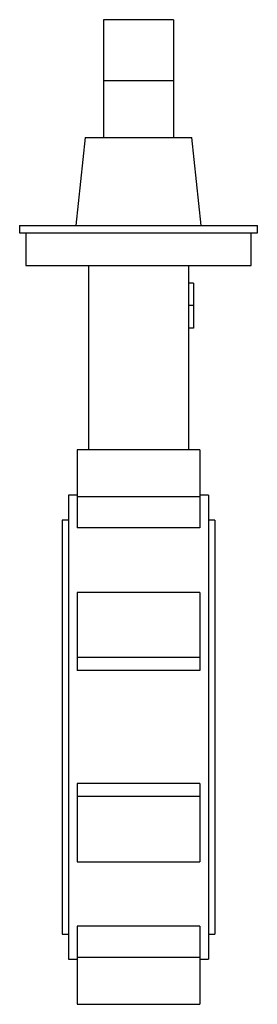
# Paper-space layout '_Normale a' of a CAD drawing. Header units: millimetres. Extents: x -48 to 48, y -111 to 282.
import ezdxf

# ---------------------------------------------------------------- set-up
doc = ezdxf.new("R2010")
doc.units = ezdxf.units.MM

psp = doc.layouts.new('_Normale a')

# ---------------------------------------------------------------- linework, layer by layer
at = {"color": 7, "linetype": 'Continuous', "lineweight": 25}
for p, q in [((-14, 282), (-14, 235)), ((14, 282), (-14, 282)), ((14, 282), (14, 235)), ((14, 257.65), (-14, 257.65)), ((-21.32, 235), (-25, 200)), ((-21.32, 235), (21.32, 235)), ((25, 200), (21.32, 235)), ((-47.5, 200), (-47.5, 197)), ((-47.5, 200), (47.5, 200)), ((-47.5, 197), (47.5, 197)), ((-45, 197), (-45, 184)), ((45, 184), (45, 197)), ((47.5, 197), (47.5, 200)), ((-45, 184), (45, 184)), ((-20, 184), (-20, 110.51)), ((20, 184), (20, 110.51)), ((22, 177), (20, 177)), ((22, 177), (22, 159)), ((22, 168), (20, 168)), ((22, 159), (20, 159)), ((24.5, 110.51), (-24.5, 110.51)), ((-24.5, 110.51), (-24.5, 79.38)), ((24.5, 110.51), (24.5, 79.38)), ((-24.5, 92.5), (-28, 92.5)), ((-28, 92.5), (-28, -92.5)), ((24.5, 91.84), (-24.5, 91.84)), ((28, 92.5), (24.5, 92.5)), ((28, 92.5), (28, -92.5)), ((-28, 82.5), (-30.5, 82.5)), ((-30.5, 82.5), (-30.5, -82.5)), ((30.5, 82.5), (28, 82.5)), ((30.5, 82.5), (30.5, -82.5)), ((24.5, 79.38), (-24.5, 79.38)), ((24.5, 53.68), (-24.5, 53.68)), ((-24.5, 53.68), (-24.5, 22.55)), ((24.5, 53.68), (24.5, 22.55)), ((24.5, 27.71), (-24.5, 27.71)), ((24.5, 22.55), (-24.5, 22.55)), ((-24.5, -22.55), (-24.5, -53.68)), ((24.5, -22.55), (-24.5, -22.55)), ((24.5, -22.55), (24.5, -53.68)), ((24.5, -27.71), (-24.5, -27.71)), ((-24.5, -53.68), (24.5, -53.68)), ((24.5, -79.38), (-24.5, -79.38)), ((-24.5, -79.38), (-24.5, -110.51)), ((24.5, -79.38), (24.5, -110.51)), ((-30.5, -82.5), (-28, -82.5)), ((28, -82.5), (30.5, -82.5)), ((-28, -92.5), (-24.5, -92.5)), ((24.5, -91.84), (-24.5, -91.84)), ((24.5, -92.5), (28, -92.5)), ((-24.5, -110.51), (24.5, -110.51))]:
    psp.add_line(p, q, dxfattribs=at)

doc.saveas('drawing.dxf')
